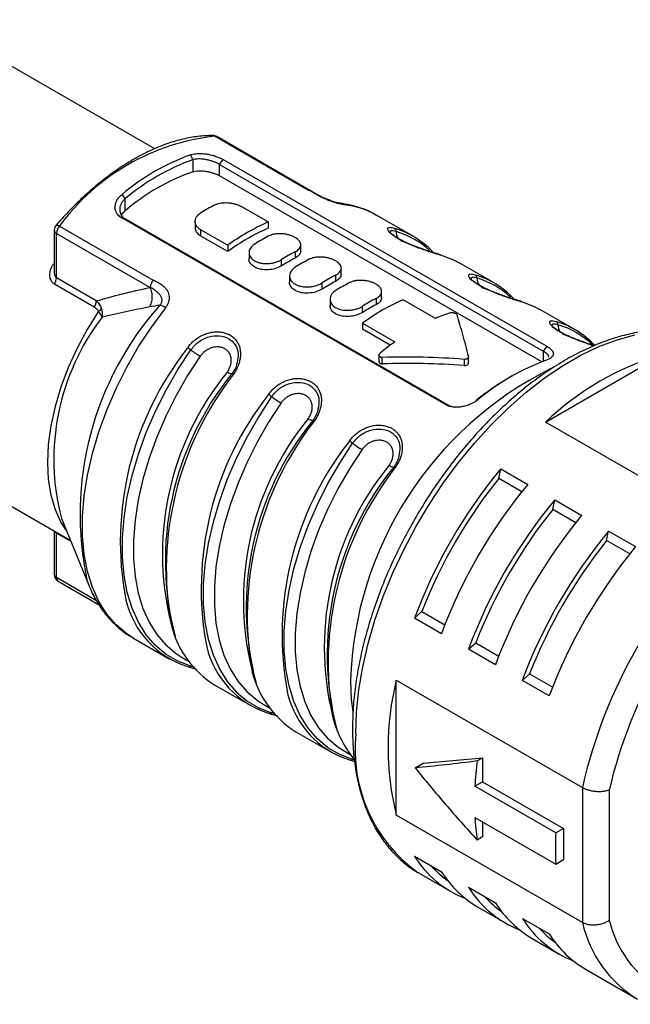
# Model space of a CAD drawing. Header units: millimetres. Extents: x 6 to 273, y 6 to 210.
# Tile 11 of 13: x 232 to 248, y 163 to 189. Entities that reach past the tile are written whole.
import ezdxf

# ---------------------------------------------------------------- set-up
doc = ezdxf.new("R2010")
doc.units = ezdxf.units.MM

msp = doc.modelspace()

# ---------------------------------------------------------------- linework, layer by layer
for p, q in [((235.61, 185.327), (229.737, 188.718)), ((237.2, 185.658), (239.659, 184.239)), ((239.695, 184.229), (237.236, 185.649)), ((236.549, 185.17), (236.606, 185.042)), ((237.313, 184.917), (237.405, 185.048)), ((237.405, 185.048), (245.89, 180.149)), ((236.606, 185.042), (236.606, 184.725)), ((237.313, 184.917), (245.798, 180.019)), ((237.313, 184.618), (237.313, 184.917)), ((245.764, 179.739), (237.313, 184.618)), ((234.838, 184.021), (234.753, 184.134)), ((234.838, 183.705), (234.838, 184.021)), ((239.705, 184.22), (239.659, 184.239)), ((238.586, 183.408), (237.879, 183.817)), ((240.467, 183.9), (240.456, 183.902)), ((243.232, 178.615), (234.747, 183.514)), ((234.747, 183.514), (234.838, 183.488)), ((241.409, 183.596), (241.438, 183.579)), ((242.387, 183.032), (241.438, 183.579)), ((233.113, 183.299), (235.572, 181.879)), ((243.324, 178.59), (234.838, 183.488)), ((236.672, 183.422), (236.672, 183.258)), ((238.586, 183.408), (238.586, 183.244)), ((232.977, 183.19), (232.977, 182.092)), ((233.035, 183.108), (235.494, 181.689)), ((233.035, 181.938), (233.035, 183.108)), ((236.818, 183.204), (237.525, 182.796)), ((236.818, 183.04), (236.818, 183.204)), ((237.525, 182.632), (236.818, 183.04)), ((237.525, 182.796), (237.525, 182.632)), ((239.439, 182.645), (239.439, 182.809)), ((238.086, 182.605), (238.086, 182.441)), ((239.293, 182.626), (239.293, 182.462)), ((232.977, 182.317), (232.97, 182.32)), ((238.939, 182.258), (238.939, 182.421)), ((244.508, 181.807), (243.589, 182.338)), ((239.147, 181.993), (239.147, 181.829)), ((240.354, 182.013), (240.354, 181.85)), ((240.5, 182.033), (240.5, 182.197)), ((234.024, 181.176), (232.981, 181.778)), ((234.078, 181.336), (233.035, 181.938)), ((240, 181.646), (240, 181.809)), ((241.561, 181.421), (241.561, 181.585)), ((240.207, 181.403), (240.207, 181.201)), ((241.061, 181.033), (241.061, 181.197)), ((241.414, 181.401), (241.414, 181.238)), ((242.97, 180.878), (242.121, 181.367)), ((246.629, 180.583), (245.71, 181.113)), ((241.061, 180.755), (241.909, 180.265)), ((241.061, 180.755), (241.061, 180.591)), ((241.784, 180.173), (241.061, 180.591)), ((245.89, 180.149), (245.798, 180.019)), ((224.737, 180.058), (233.396, 175.059)), ((241.491, 179.911), (241.491, 179.743)), ((245.798, 180.019), (245.798, 179.752)), ((245.855, 178.155), (248.924, 179.927)), ((241.577, 179.684), (241.577, 179.852)), ((243.722, 179.803), (243.722, 179.64)), ((243.836, 179.697), (243.836, 179.86)), ((244.984, 179.367), (244.914, 179.326)), ((243.324, 178.59), (243.232, 178.615)), ((243.324, 178.59), (243.459, 178.549)), ((244.087, 178.745), (244.031, 178.714)), ((250.734, 175.339), (245.855, 178.155)), ((244.632, 176.678), (244.684, 176.929)), ((244.684, 176.929), (245.391, 176.521)), ((245.235, 176.329), (244.632, 176.678)), ((246.046, 175.861), (246.098, 176.113)), ((246.098, 176.113), (246.806, 175.705)), ((246.65, 175.513), (246.046, 175.861)), ((233.164, 175.625), (233.879, 173.878)), ((232.972, 175.303), (232.977, 175.252)), ((232.977, 175.254), (232.977, 174.156)), ((233.035, 174.074), (233.035, 175.244)), ((233.035, 175.244), (233.408, 175.029)), ((247.46, 175.045), (247.513, 175.297)), ((247.513, 175.297), (248.22, 174.888)), ((248.064, 174.696), (247.46, 175.045)), ((234.086, 173.468), (233.035, 174.074)), ((233.077, 173.983), (234.141, 173.368)), ((242.421, 173.01), (242.613, 173.181)), ((242.613, 173.181), (243.217, 172.833)), ((243.128, 172.601), (242.421, 173.01)), ((235.039, 172.494), (235.987, 171.946)), ((243.835, 172.193), (244.027, 172.365)), ((244.543, 171.785), (243.835, 172.193)), ((244.027, 172.365), (244.631, 172.016)), ((236.332, 171.978), (236.495, 171.884)), ((236.584, 171.769), (236.556, 171.75)), ((236.651, 171.72), (236.556, 171.75)), ((241.945, 171.383), (246.824, 168.566)), ((241.945, 167.839), (241.945, 171.383)), ((245.25, 171.377), (245.441, 171.548)), ((245.957, 170.969), (245.25, 171.377)), ((245.441, 171.548), (246.045, 171.2)), ((237.189, 171.252), (238.109, 170.722)), ((238.453, 170.754), (238.617, 170.659)), ((238.705, 170.545), (238.677, 170.525)), ((238.773, 170.496), (238.677, 170.525)), ((239.311, 170.028), (240.23, 169.497)), ((240.575, 169.529), (240.738, 169.435)), ((240.744, 169.283), (240.85, 169.251)), ((240.827, 169.32), (240.799, 169.301)), ((240.894, 169.271), (240.799, 169.301)), ((242.652, 169.203), (244.207, 169.342)), ((244.067, 169.261), (244.207, 169.342)), ((244.207, 169.342), (244.207, 168.713)), ((242.44, 169.08), (242.652, 169.203)), ((244.006, 168.597), (244.207, 168.713)), ((246.128, 167.372), (244.006, 168.597)), ((244.207, 168.713), (246.329, 167.488)), ((246.824, 168.566), (246.824, 165.022)), ((247.531, 165.079), (247.531, 168.509)), ((246.824, 165.022), (241.945, 167.839)), ((244.006, 167.78), (246.128, 166.556)), ((244.207, 167.664), (244.207, 167.267)), ((246.329, 167.488), (246.128, 167.372)), ((246.329, 167.488), (246.329, 166.672)), ((244.207, 167.267), (244.067, 167.186)), ((242.421, 166.762), (243.128, 166.354)), ((246.128, 166.556), (246.329, 166.672)), ((242.541, 166.315), (242.519, 166.328)), ((242.541, 166.315), (243.39, 165.826)), ((243.835, 165.946), (244.543, 165.538)), ((244.097, 165.417), (244.804, 165.009)), ((245.25, 165.129), (245.957, 164.721)), ((245.511, 164.601), (246.218, 164.193)), ((246.925, 163.785), (248.269, 163.009))]:
    msp.add_line(p, q)
at = {"flags": 128}
for points in [[(233.025, 183.32), (233.031, 183.324), (233.045, 183.326), (233.063, 183.322), (233.086, 183.312), (233.113, 183.299)], [(242.532, 182.717), (242.39, 182.792), (242.06, 182.917)], [(243.102, 182.544), (243.442, 182.415), (243.589, 182.338)], [(244.653, 181.493), (244.511, 181.567), (244.182, 181.692)], [(245.224, 181.319), (245.564, 181.19), (245.71, 181.113)], [(234.137, 181.065), (233.84, 180.589), (233.574, 180.094), (233.344, 179.587), (233.151, 179.074), (232.998, 178.562), (232.888, 178.057), (232.821, 177.566), (232.799, 177.095), (232.821, 176.649), (232.888, 176.235), (232.998, 175.858), (233.151, 175.522), (233.304, 175.284)], [(235.039, 172.494), (234.877, 172.597), (234.597, 172.831), (234.352, 173.115), (234.145, 173.446), (233.976, 173.821), (233.848, 174.237), (233.762, 174.688), (233.719, 175.172), (233.719, 175.683), (233.762, 176.216), (233.848, 176.767), (233.976, 177.33), (234.145, 177.9), (234.352, 178.471), (234.597, 179.038), (234.877, 179.595), (235.189, 180.138), (235.531, 180.66), (235.898, 181.158)], [(240.884, 169.978), (240.904, 170.544), (240.965, 171.129), (241.067, 171.73), (241.207, 172.341), (241.386, 172.959), (241.602, 173.579), (241.854, 174.196), (242.14, 174.807), (242.457, 175.406), (242.803, 175.99), (243.177, 176.554), (243.575, 177.094), (243.994, 177.606), (244.432, 178.087), (244.884, 178.534), (245.349, 178.942), (245.822, 179.308), (246.301, 179.632), (246.781, 179.909), (247.259, 180.138), (247.733, 180.318), (248.197, 180.446)], [(246.774, 180.268), (246.633, 180.343), (246.303, 180.468)], [(236.556, 171.75), (236.219, 171.878), (235.91, 172.059), (235.633, 172.292), (235.39, 172.573), (235.185, 172.902), (235.018, 173.273), (234.891, 173.685), (234.806, 174.133), (234.763, 174.612), (234.763, 175.118), (234.806, 175.646), (234.891, 176.192), (235.018, 176.75), (235.185, 177.314), (235.39, 177.88), (235.633, 178.442), (235.91, 178.994), (236.219, 179.532), (236.556, 180.05)], [(236.803, 179.882), (236.474, 179.377), (236.172, 178.852), (235.902, 178.312), (235.665, 177.764), (235.464, 177.212), (235.301, 176.66), (235.178, 176.116), (235.095, 175.583), (235.053, 175.067), (235.053, 174.573), (235.095, 174.105), (235.178, 173.668), (235.301, 173.266), (235.464, 172.903), (235.665, 172.583), (235.902, 172.308), (236.172, 172.08), (236.332, 171.978)], [(237.636, 179.426), (237.636, 179.428), (237.638, 179.428), (237.642, 179.428), (237.646, 179.426), (237.652, 179.424), (237.659, 179.421), (237.667, 179.416), (237.676, 179.411)], [(238.677, 178.825), (238.34, 178.307), (238.031, 177.769), (237.754, 177.217), (237.512, 176.655), (237.306, 176.09), (237.139, 175.525), (237.013, 174.967), (236.927, 174.422), (236.885, 173.893), (236.885, 173.387), (236.927, 172.908), (237.013, 172.46), (237.139, 172.049), (237.306, 171.677), (237.512, 171.349), (237.754, 171.067), (238.031, 170.834), (238.34, 170.653), (238.677, 170.525)], [(238.925, 178.658), (238.595, 178.152), (238.294, 177.627), (238.023, 177.088), (237.787, 176.539), (237.586, 175.987), (237.423, 175.436), (237.299, 174.891), (237.216, 174.358), (237.174, 173.842), (237.174, 173.348), (237.216, 172.88), (237.299, 172.443), (237.423, 172.042), (237.586, 171.679), (237.787, 171.358), (238.023, 171.083), (238.294, 170.856), (238.453, 170.754)], [(239.757, 178.202), (239.758, 178.203), (239.76, 178.204), (239.763, 178.203), (239.767, 178.202), (239.773, 178.199), (239.78, 178.196), (239.788, 178.192), (239.797, 178.187)], [(240.799, 169.301), (240.461, 169.429), (240.152, 169.61), (239.876, 169.842), (239.633, 170.124), (239.427, 170.453), (239.26, 170.824), (239.134, 171.236), (239.049, 171.683), (239.006, 172.162), (239.006, 172.669), (239.049, 173.197), (239.134, 173.743), (239.26, 174.301), (239.427, 174.865), (239.633, 175.431), (239.876, 175.993), (240.152, 176.545), (240.461, 177.082), (240.799, 177.6)], [(241.046, 177.433), (240.716, 176.927), (240.415, 176.402), (240.145, 175.863), (239.908, 175.315), (239.707, 174.762), (239.544, 174.211), (239.42, 173.667), (239.337, 173.134), (239.296, 172.618), (239.296, 172.124), (239.337, 171.656), (239.42, 171.219), (239.544, 170.817), (239.707, 170.454), (239.908, 170.133), (240.145, 169.858), (240.415, 169.631), (240.575, 169.529)], [(241.878, 176.977), (241.879, 176.979), (241.881, 176.979), (241.884, 176.979), (241.889, 176.977), (241.895, 176.975), (241.902, 176.971), (241.91, 176.967), (241.918, 176.962)], [(233.035, 175.244), (233.034, 175.262), (233.033, 175.268)], [(233.841, 173.974), (233.844, 173.967), (233.879, 173.878)], [(240.743, 171.366), (240.763, 170.881), (240.803, 170.55)]]:
    msp.add_lwpolyline(points, dxfattribs=at)
for centre, radius, start, end in [((237.821, 179.862), 5.83, 96.1178, 143.8768), ((237.136, 185.476), 0.2, 60.0027, 89.5863), ((237.136, 185.551), 0.125, 59.4069, 89.3982), ((237.201, 185.587), 0.0717, 60.3752, 90.5542), ((238.608, 179.531), 6.003, 110.0524, 129.9422), ((238.632, 179.49), 5.91, 110.0524, 129.9422), ((238.45, 179.49), 5.55, 109.401, 130.5936), ((239.877, 178.755), 5.769, 117.9695, 122.0251), ((240.417, 183.581), 0.323, 59.8, 81.1558), ((240.328, 181.639), 2.235, 61.0794, 83.547), ((233.177, 183.19), 0.2, 139.2802, 180), ((233.344, 183.093), 0.309, 138.433, 177.259), ((240.918, 178.143), 5.759, 113.8935, 126.1012), ((240.823, 178.143), 5.57, 113.6856, 126.309), ((241.301, 181.15), 2.173, 42.6695, 73.9808), ((241.851, 183.163), 0.0892, 356.3121, 56.7133), ((233.077, 183.2), 0.101, 185.6948, 245.6253), ((241.291, 177.939), 5.769, 117.9695, 122.0251), ((242.235, 183.147), 0.295, 177.9375, 215.1295), ((241.353, 181.1), 2.139, 46.9038, 74.0737), ((241.998, 177.531), 5.769, 117.9695, 122.0251), ((241.904, 177.531), 5.58, 117.901, 122.0937), ((243.069, 182.487), 0.0657, 59.9348, 86.1617), ((242.352, 177.327), 5.769, 117.9695, 122.0251), ((243.059, 176.918), 5.769, 117.9695, 122.0251), ((243.422, 179.925), 2.173, 42.6695, 73.9808), ((243.973, 181.939), 0.0892, 356.3121, 56.7133), ((232.737, 181.95), 0.299, 324.786, 357.6896), ((242.965, 176.918), 5.58, 117.901, 122.0937), ((243.413, 176.714), 5.769, 117.9695, 122.0251), ((244.356, 181.922), 0.295, 177.9375, 215.1295), ((243.474, 179.876), 2.139, 46.9038, 74.0737), ((241.923, 175.729), 8.27, 138.3283, 192.2494), ((233.78, 181.348), 0.299, 324.786, 357.6895), ((235.547, 180.589), 0.668, 58.3095, 72.6968), ((244.12, 176.306), 5.769, 117.9695, 122.0251), ((244.454, 176.102), 5.759, 113.8935, 126.1012), ((244.025, 176.306), 5.58, 117.901, 122.0937), ((245.191, 181.263), 0.0657, 59.9348, 86.1617), ((239.104, 177.175), 6.139, 142.5414, 194.6268), ((244.729, 176.845), 4.4, 108.1423, 113.5637), ((245.543, 178.7), 2.173, 42.6183, 73.9801), ((246.094, 180.714), 0.0892, 356.3121, 56.7133), ((246.478, 180.698), 0.295, 177.9375, 215.1295), ((245.591, 178.642), 2.15, 45.1185, 74.0123), ((246.152, 174.38), 7.255, 125.7855, 129.6693), ((242.932, 175.015), 8.223, 141.7546, 190.7215), ((236.076, 179.43), 0.784, 52.2696, 59.5502), ((237.996, 181.91), 2.352, 232.2714, 239.5493), ((251.018, 172.755), 7.472, 106.2787, 133.7159), ((247.942, 174.143), 6.003, 110.0524, 129.9422), ((243.361, 174.696), 7.548, 140.7592, 195.6175), ((243.68, 174.512), 7.791, 140.8865, 194.7769), ((244.237, 174.293), 8.322, 142.0419, 190.2581), ((237.668, 179.665), 0.247, 231.7662, 261.4867), ((250.228, 171.062), 9.49, 116.4539, 178.1624), ((248.353, 173.421), 6.834, 120.2167, 129.2344), ((245.053, 173.79), 8.223, 141.7546, 190.7215), ((238.198, 178.205), 0.784, 52.2696, 59.5502), ((240.117, 180.686), 2.352, 232.2714, 239.5493), ((245.483, 173.472), 7.548, 140.7592, 195.6175), ((245.803, 173.286), 7.792, 140.8892, 194.7585), ((246.358, 173.068), 8.322, 142.0419, 190.2581), ((239.79, 178.44), 0.247, 231.7655, 261.4879), ((247.175, 172.566), 8.223, 141.7546, 190.7215), ((240.319, 176.98), 0.784, 52.2696, 59.5502), ((242.238, 179.461), 2.352, 232.2714, 239.5493), ((247.604, 172.247), 7.548, 140.7592, 195.6175), ((247.923, 172.062), 7.791, 140.8865, 194.7769), ((248.48, 171.844), 8.322, 142.0419, 190.2581), ((241.911, 177.216), 0.247, 231.7662, 261.4867), ((255.198, 168.246), 13.636, 140.4467, 159.5533), ((255.034, 168.341), 13.33, 141.2895, 158.7105), ((255.905, 167.838), 13.636, 140.4467, 159.5533), ((256.612, 167.43), 13.636, 140.4467, 159.5533), ((256.448, 167.525), 13.33, 141.2895, 158.7105), ((257.319, 167.022), 13.636, 140.4467, 159.5533), ((258.026, 166.613), 13.636, 140.4467, 159.5533), ((259.671, 165.664), 13.171, 132.7302, 167.2698), ((257.862, 166.708), 13.33, 141.2895, 158.7105), ((258.734, 166.205), 13.636, 140.4467, 159.5533), ((259.563, 165.726), 12.349, 133.0212, 166.9788), ((233.177, 174.156), 0.2, 180, 240.0027), ((233.077, 174.166), 0.101, 185.6948, 245.6253), ((233.135, 174.064), 0.1, 174.2632, 234.4246), ((237.216, 174.056), 2.431, 193.5707, 252.2301), ((238.571, 173.461), 2.605, 194.4459, 237.967), ((239.337, 172.831), 2.431, 193.5707, 252.2301), ((236.508, 171.804), 0.0727, 241.7991, 311.4324), ((240.692, 172.236), 2.605, 194.4459, 237.967), ((249.205, 169.611), 7.474, 166.2836, 193.7164), ((241.458, 171.606), 2.431, 193.5707, 252.2301), ((238.629, 170.58), 0.0727, 241.7991, 311.4324), ((243.136, 171.167), 2.957, 195.7984, 218.6396), ((244.856, 169.566), 3.994, 174.0829, 234.1785), ((240.751, 169.355), 0.0727, 241.7991, 311.4324), ((252.813, 168.126), 8.819, 172.6103, 176.9426), ((250.328, 168.126), 6.332, 183.134, 188.5377), ((253.656, 166.964), 7.54, 176.8959, 183.1041), ((244.789, 168.246), 2.795, 212.0799, 248.3664), ((244.85, 168.333), 2.702, 222.3271, 234.7341), ((245.538, 167.876), 2.85, 212.2854, 239.6312), ((246.203, 167.43), 2.795, 212.0799, 248.3664), ((246.264, 167.517), 2.702, 222.3271, 234.7341), ((246.952, 167.06), 2.85, 212.2854, 239.6312), ((247.618, 166.614), 2.795, 212.0799, 248.3664), ((249.923, 165.722), 3.177, 192.7199, 238.6228), ((250.308, 165.726), 2.852, 193.0998, 286.8894), ((247.679, 166.7), 2.702, 222.3271, 234.7341), ((248.366, 166.243), 2.85, 212.2854, 239.6312)]:
    msp.add_arc(centre, radius, start, end)
for points, knots in [([(237.138, 185.676), (237.07, 185.675), (236.878, 185.672), (236.551, 185.631), (236.154, 185.538), (235.749, 185.398), (235.34, 185.212), (234.929, 184.983), (234.52, 184.713), (234.117, 184.403), (233.723, 184.056), (233.357, 183.695), (233.13, 183.439), (233.025, 183.32)], [0, 0, 0, 0, 0.051302, 0.146583, 0.242252, 0.33836, 0.43474, 0.531255, 0.627801, 0.724316, 0.820778, 0.91718, 1, 1, 1, 1]), ([(236.549, 185.17), (236.569, 185.177), (236.609, 185.189), (236.677, 185.2), (236.762, 185.207), (236.866, 185.205), (236.987, 185.191), (237.105, 185.167), (237.217, 185.133), (237.32, 185.093), (237.376, 185.063), (237.405, 185.048)], [0, 0, 0, 0, 0.086555, 0.172524, 0.259358, 0.388416, 0.516626, 0.640791, 0.76361, 0.882066, 1, 1, 1, 1]), ([(234.747, 183.514), (234.729, 183.524), (234.695, 183.546), (234.653, 183.587), (234.613, 183.64), (234.581, 183.71), (234.569, 183.796), (234.58, 183.885), (234.616, 183.975), (234.672, 184.06), (234.726, 184.109), (234.753, 184.134)], [0, 0, 0, 0, 0.078903, 0.157347, 0.236756, 0.359579, 0.483846, 0.611943, 0.740996, 0.87063, 1, 1, 1, 1]), ([(240.469, 183.9), (240.465, 183.901), (240.456, 183.901), (240.432, 183.905), (240.399, 183.913), (240.343, 183.927), (240.255, 183.955), (240.102, 184.013), (239.907, 184.105), (239.773, 184.183), (239.701, 184.225)], [0, 0, 0, 0, 0.045106, 0.092017, 0.140973, 0.19211, 0.300626, 0.418588, 0.683543, 1, 1, 1, 1]), ([(241.402, 183.593), (241.351, 183.622), (241.199, 183.712), (240.918, 183.812), (240.649, 183.876), (240.492, 183.897), (240.457, 183.902)], [0, 0, 0, 0, 0.176177, 0.534463, 0.893424, 1, 1, 1, 1]), ([(234.737, 183.586), (234.738, 183.587), (234.753, 183.632), (234.796, 183.669), (234.838, 183.705)], [0, 0, 0, 0, 0.02174, 1, 1, 1, 1]), ([(236.68, 183.257), (236.677, 183.247), (236.665, 183.201), (236.712, 183.119), (236.783, 183.066), (236.818, 183.04)], [0, 0, 0, 0, 0.1215222, 0.5618691, 1, 1, 1, 1]), ([(243.075, 182.553), (243.04, 182.563), (242.971, 182.583), (242.806, 182.636), (242.592, 182.709), (242.356, 182.801), (242.17, 182.884), (242.02, 182.962), (241.896, 183.037), (241.799, 183.108), (241.785, 183.129), (241.778, 183.141)], [0, 0, 0, 0, 0.090286, 0.174926, 0.326133, 0.454186, 0.559292, 0.646875, 0.747702, 0.865843, 1, 1, 1, 1]), ([(241.94, 183.158), (241.889, 183.169), (241.789, 183.191), (241.784, 183.153), (241.781, 183.135)], [0, 0, 0, 0, 0.51475, 1, 1, 1, 1]), ([(239.439, 182.645), (239.433, 182.611), (239.419, 182.543), (239.335, 182.489), (239.293, 182.462)], [0, 0, 0, 0, 0.50004, 1, 1, 1, 1]), ([(238.939, 182.258), (238.888, 182.232), (238.784, 182.179), (238.585, 182.145), (238.39, 182.157), (238.222, 182.217), (238.118, 182.316), (238.073, 182.4), (238.086, 182.441), (238.086, 182.441)], [0, 0, 0, 0, 0.166768, 0.334044, 0.500875, 0.666781, 0.832687, 0.999518, 1, 1, 1, 1]), ([(232.978, 182.094), (232.978, 182.077), (232.978, 182.043), (232.989, 181.996), (233.008, 181.958), (233.027, 181.945), (233.035, 181.938)], [0, 0, 0, 0, 0.2736313, 0.5574303, 0.796937, 1, 1, 1, 1]), ([(240.5, 182.033), (240.493, 181.999), (240.48, 181.931), (240.396, 181.877), (240.354, 181.85)], [0, 0, 0, 0, 0.50004, 1, 1, 1, 1]), ([(244.062, 181.933), (244.01, 181.944), (243.91, 181.966), (243.905, 181.929), (243.903, 181.911)], [0, 0, 0, 0, 0.51475, 1, 1, 1, 1]), ([(240, 181.646), (239.948, 181.619), (239.845, 181.566), (239.645, 181.533), (239.451, 181.544), (239.282, 181.605), (239.179, 181.704), (239.134, 181.788), (239.147, 181.829), (239.147, 181.829)], [0, 0, 0, 0, 0.166768, 0.334044, 0.500875, 0.666781, 0.832687, 0.999518, 1, 1, 1, 1]), ([(245.196, 181.328), (245.161, 181.338), (245.092, 181.359), (244.927, 181.411), (244.713, 181.484), (244.477, 181.576), (244.292, 181.659), (244.141, 181.737), (244.017, 181.812), (243.921, 181.883), (243.907, 181.905), (243.899, 181.916)], [0, 0, 0, 0, 0.0902865, 0.1749264, 0.3261335, 0.4541861, 0.5592923, 0.6468746, 0.7477025, 0.8658426, 1, 1, 1, 1]), ([(240.354, 181.605), (240.339, 181.595), (240.309, 181.575), (240.273, 181.54), (240.239, 181.497), (240.213, 181.443), (240.201, 181.36), (240.233, 181.257), (240.345, 181.157), (240.511, 181.097), (240.674, 181.086), (240.805, 181.101), (240.899, 181.124), (240.987, 181.155), (241.036, 181.183), (241.061, 181.197)], [0, 0, 0, 0, 0.0419053, 0.0834803, 0.1254494, 0.1882782, 0.2511489, 0.3759374, 0.5000571, 0.624175, 0.7489621, 0.8118001, 0.8746616, 0.9373505, 1, 1, 1, 1]), ([(234.078, 181.336), (234.095, 181.32), (234.128, 181.289), (234.167, 181.237), (234.196, 181.186), (234.208, 181.151), (234.213, 181.134)], [0, 0, 0, 0, 0.285931, 0.547854, 0.785706, 1, 1, 1, 1]), ([(241.061, 181.033), (241.009, 181.007), (240.906, 180.954), (240.706, 180.92), (240.511, 180.932), (240.345, 180.992), (240.23, 181.092), (240.215, 181.175), (240.207, 181.216)], [0, 0, 0, 0, 0.166884, 0.334281, 0.501258, 0.667283, 0.833305, 1, 1, 1, 1]), ([(241.561, 181.421), (241.554, 181.387), (241.54, 181.319), (241.456, 181.265), (241.414, 181.238)], [0, 0, 0, 0, 0.50004, 1, 1, 1, 1]), ([(246.143, 180.789), (246.087, 180.8), (245.975, 180.824), (245.941, 180.769), (246.023, 180.665), (246.217, 180.531), (246.496, 180.391), (246.808, 180.268), (247.039, 180.188), (247.125, 180.162), (247.134, 180.159)], [0, 0, 0, 0, 0.142163, 0.283881, 0.424138, 0.563186, 0.702238, 0.842506, 0.984219, 1, 1, 1, 1]), ([(247.132, 180.16), (247.115, 180.166), (247.024, 180.195), (246.833, 180.26), (246.599, 180.351), (246.413, 180.434), (246.262, 180.513), (246.138, 180.587), (246.042, 180.659), (246.028, 180.68), (246.021, 180.692)], [0, 0, 0, 0, 0.040803, 0.21659, 0.365459, 0.487651, 0.589471, 0.706689, 0.844034, 1, 1, 1, 1]), ([(246.183, 180.708), (246.131, 180.72), (246.031, 180.741), (246.026, 180.704), (246.024, 180.686)], [0, 0, 0, 0, 0.51475, 1, 1, 1, 1]), ([(236.556, 180.05), (236.622, 180.127), (236.754, 180.281), (237.032, 180.41), (237.314, 180.438), (237.564, 180.36), (237.737, 180.193), (237.817, 179.967), (237.784, 179.798), (237.769, 179.719)], [0, 0, 0, 0, 0.146583, 0.292062, 0.437046, 0.581566, 0.726085, 0.871069, 1, 1, 1, 1]), ([(250.516, 180.179), (250.458, 180.213), (250.289, 180.312), (249.983, 180.427), (249.604, 180.525), (249.205, 180.574), (248.79, 180.576), (248.359, 180.531), (247.917, 180.439), (247.465, 180.3), (247.008, 180.116), (246.547, 179.886), (246.087, 179.613), (245.631, 179.3), (245.18, 178.948), (244.739, 178.559), (244.309, 178.137), (243.894, 177.684), (243.496, 177.202), (243.118, 176.696), (242.761, 176.168), (242.428, 175.621), (242.121, 175.06), (241.842, 174.487), (241.592, 173.906), (241.374, 173.32), (241.189, 172.734), (241.038, 172.151), (240.922, 171.575), (240.842, 171.009), (240.802, 170.517), (240.798, 170.219), (240.796, 170.101)], [0, 0, 0, 0, 0.017675, 0.050904, 0.084172, 0.117589, 0.151231, 0.185122, 0.21924, 0.253537, 0.287957, 0.322447, 0.356968, 0.39149, 0.425996, 0.46048, 0.494942, 0.529381, 0.563802, 0.598209, 0.632605, 0.666995, 0.701385, 0.735778, 0.770178, 0.804592, 0.839023, 0.873476, 0.907956, 0.942466, 0.977008, 1, 1, 1, 1]), ([(245.89, 180.149), (245.907, 180.139), (245.942, 180.118), (245.984, 180.085), (246.024, 180.046), (246.055, 180), (246.067, 179.949), (246.057, 179.9), (246.021, 179.855), (245.965, 179.814), (245.91, 179.793), (245.883, 179.782)], [0, 0, 0, 0, 0.078906, 0.157353, 0.236764, 0.359585, 0.483848, 0.611941, 0.740992, 0.870627, 1, 1, 1, 1]), ([(237.516, 179.471), (237.525, 179.484), (237.542, 179.512), (237.573, 179.569), (237.602, 179.642), (237.619, 179.731), (237.62, 179.817), (237.603, 179.898), (237.569, 179.971), (237.519, 180.032), (237.454, 180.081), (237.378, 180.113), (237.294, 180.13), (237.204, 180.129), (237.112, 180.111), (237.023, 180.075), (236.939, 180.025), (236.876, 179.971), (236.833, 179.922), (236.813, 179.896), (236.803, 179.882)], [0, 0, 0, 0, 0.03125, 0.0625, 0.125, 0.1875, 0.25, 0.3125, 0.375, 0.4375, 0.5, 0.5625, 0.625, 0.6875, 0.75, 0.8125, 0.875, 0.9375, 0.96875, 1, 1, 1, 1]), ([(245.936, 179.857), (245.938, 179.864), (245.95, 179.891), (245.903, 179.948), (245.833, 179.995), (245.798, 180.019)], [0, 0, 0, 0, 0.1440542, 0.5798471, 1, 1, 1, 1]), ([(237.769, 179.719), (237.768, 179.709), (237.758, 179.61), (237.694, 179.513), (237.636, 179.426)], [0, 0, 0, 0, 0.1014193, 1, 1, 1, 1]), ([(241.492, 179.743), (241.492, 179.742), (241.49, 179.734), (241.496, 179.72), (241.508, 179.704), (241.527, 179.692), (241.55, 179.685), (241.568, 179.684), (241.577, 179.684)], [0, 0, 0, 0, 0.039402, 0.233387, 0.424854, 0.615862, 0.806513, 1, 1, 1, 1]), ([(243.722, 179.64), (243.739, 179.64), (243.774, 179.641), (243.814, 179.659), (243.834, 179.679), (243.834, 179.692), (243.834, 179.697)], [0, 0, 0, 0, 0.302648, 0.605423, 0.844099, 1, 1, 1, 1]), ([(238.677, 178.825), (238.743, 178.902), (238.875, 179.056), (239.153, 179.185), (239.436, 179.213), (239.686, 179.136), (239.858, 178.968), (239.938, 178.743), (239.905, 178.574), (239.89, 178.494)], [0, 0, 0, 0, 0.146583, 0.292062, 0.437046, 0.581566, 0.726085, 0.871069, 1, 1, 1, 1]), ([(239.637, 178.246), (239.646, 178.26), (239.664, 178.287), (239.694, 178.344), (239.723, 178.417), (239.741, 178.506), (239.741, 178.593), (239.724, 178.674), (239.69, 178.746), (239.64, 178.808), (239.576, 178.856), (239.5, 178.889), (239.415, 178.905), (239.325, 178.904), (239.233, 178.886), (239.144, 178.851), (239.06, 178.8), (238.998, 178.746), (238.954, 178.697), (238.934, 178.671), (238.925, 178.658)], [0, 0, 0, 0, 0.03125, 0.0625, 0.125, 0.1875, 0.25, 0.3125, 0.375, 0.4375, 0.5, 0.5625, 0.625, 0.6875, 0.75, 0.8125, 0.875, 0.9375, 0.96875, 1, 1, 1, 1]), ([(244.087, 178.745), (244.067, 178.73), (244.028, 178.7), (243.959, 178.659), (243.874, 178.618), (243.77, 178.58), (243.65, 178.553), (243.531, 178.543), (243.42, 178.55), (243.317, 178.573), (243.26, 178.601), (243.232, 178.615)], [0, 0, 0, 0, 0.086556, 0.172526, 0.259361, 0.388424, 0.516639, 0.640807, 0.76363, 0.882078, 1, 1, 1, 1]), ([(239.89, 178.494), (239.889, 178.484), (239.879, 178.385), (239.815, 178.289), (239.757, 178.202)], [0, 0, 0, 0, 0.1014193, 1, 1, 1, 1]), ([(240.799, 177.6), (240.865, 177.678), (240.996, 177.832), (241.275, 177.96), (241.557, 177.988), (241.807, 177.911), (241.98, 177.743), (242.06, 177.518), (242.027, 177.349), (242.011, 177.27)], [0, 0, 0, 0, 0.146583, 0.292062, 0.437046, 0.581566, 0.726085, 0.871069, 1, 1, 1, 1]), ([(241.758, 177.022), (241.768, 177.035), (241.785, 177.063), (241.816, 177.119), (241.844, 177.193), (241.862, 177.282), (241.863, 177.368), (241.846, 177.449), (241.811, 177.522), (241.761, 177.583), (241.697, 177.631), (241.621, 177.664), (241.536, 177.681), (241.446, 177.68), (241.355, 177.661), (241.265, 177.626), (241.181, 177.575), (241.119, 177.521), (241.075, 177.472), (241.055, 177.446), (241.046, 177.433)], [0, 0, 0, 0, 0.03125, 0.0625, 0.125, 0.1875, 0.25, 0.3125, 0.375, 0.4375, 0.5, 0.5625, 0.625, 0.6875, 0.75, 0.8125, 0.875, 0.9375, 0.96875, 1, 1, 1, 1]), ([(242.011, 177.27), (242.01, 177.26), (242, 177.161), (241.936, 177.064), (241.878, 176.977)], [0, 0, 0, 0, 0.1014193, 1, 1, 1, 1]), ([(233.035, 175.244), (233.027, 175.249), (233.01, 175.258), (232.991, 175.264), (232.98, 175.262), (232.974, 175.258), (232.977, 175.253), (232.977, 175.253)], [0, 0, 0, 0, 0.193915, 0.420797, 0.68785, 0.999053, 1, 1, 1, 1]), ([(233.842, 173.985), (233.877, 173.892), (233.961, 173.671), (234.138, 173.358), (234.364, 173.048), (234.625, 172.785), (234.856, 172.598), (235.01, 172.516), (235.057, 172.491)], [0, 0, 0, 0, 0.142562, 0.340373, 0.535332, 0.727122, 0.91606, 1, 1, 1, 1]), ([(236.501, 171.732), (236.536, 171.721), (236.595, 171.704), (236.673, 171.679), (236.706, 171.669)], [0, 0, 0, 0, 0.591342, 1, 1, 1, 1]), ([(238.622, 170.507), (238.657, 170.497), (238.716, 170.479), (238.795, 170.454), (238.827, 170.444)], [0, 0, 0, 0, 0.591342, 1, 1, 1, 1]), ([(240.796, 170.101), (240.797, 170.008), (240.8, 169.738), (240.834, 169.308), (240.91, 168.821), (241.024, 168.363), (241.175, 167.935), (241.362, 167.542), (241.583, 167.187), (241.837, 166.871), (242.124, 166.601), (242.352, 166.422), (242.493, 166.348), (242.52, 166.333)], [0, 0, 0, 0, 0.054637, 0.158201, 0.261817, 0.365347, 0.468658, 0.571573, 0.673903, 0.77549, 0.876274, 0.976349, 1, 1, 1, 1])]:
    msp.add_open_spline(points, degree=3, knots=knots)
for points in [[(237.313, 184.917), (237.293, 184.928), (237.251, 184.951), (237.178, 184.982), (237.097, 185.01), (237.012, 185.033), (236.923, 185.051), (236.835, 185.061), (236.751, 185.064), (236.673, 185.058), (236.627, 185.048), (236.606, 185.042)], [(236.606, 184.725), (236.627, 184.732), (236.672, 184.743), (236.75, 184.752), (236.834, 184.752), (236.921, 184.745), (237.009, 184.73), (237.095, 184.709), (237.176, 184.682), (237.25, 184.652), (237.293, 184.63), (237.313, 184.618)], [(234.838, 184.021), (234.817, 184.003), (234.779, 183.964), (234.735, 183.9), (234.705, 183.831), (234.69, 183.762), (234.692, 183.694), (234.709, 183.631), (234.739, 183.574), (234.782, 183.526), (234.819, 183.5), (234.838, 183.488)], [(240.58, 183.86), (240.563, 183.862), (240.529, 183.868), (240.468, 183.88), (240.402, 183.897), (240.33, 183.918), (240.252, 183.944), (240.168, 183.975), (240.076, 184.013), (239.978, 184.059), (239.875, 184.112), (239.771, 184.172), (239.699, 184.216), (239.659, 184.239)], [(237.172, 183.85), (237.192, 183.861), (237.237, 183.88), (237.313, 183.901), (237.395, 183.914), (237.482, 183.917), (237.57, 183.912), (237.656, 183.899), (237.738, 183.878), (237.814, 183.851), (237.858, 183.829), (237.879, 183.817)], [(236.818, 183.204), (236.798, 183.216), (236.76, 183.242), (236.716, 183.288), (236.686, 183.339), (236.671, 183.394), (236.671, 183.449), (236.686, 183.504), (236.716, 183.557), (236.76, 183.605), (236.798, 183.633), (236.818, 183.646)], [(241.9, 183.238), (241.875, 183.245), (241.828, 183.256), (241.773, 183.261), (241.735, 183.255), (241.715, 183.238), (241.715, 183.211), (241.733, 183.175), (241.771, 183.132), (241.826, 183.085), (241.899, 183.033), (241.986, 182.979), (242.086, 182.924), (242.198, 182.87), (242.317, 182.817), (242.441, 182.766), (242.567, 182.719), (242.691, 182.675), (242.81, 182.634), (242.921, 182.599), (243.021, 182.568), (243.077, 182.551), (243.102, 182.544)], [(239.293, 182.626), (239.315, 182.637), (239.354, 182.662), (239.399, 182.704), (239.429, 182.75), (239.442, 182.798), (239.437, 182.846), (239.416, 182.894), (239.378, 182.939), (239.326, 182.982), (239.261, 183.019), (239.185, 183.051), (239.1, 183.076), (239.01, 183.093), (238.917, 183.101), (238.825, 183.099), (238.736, 183.087), (238.655, 183.066), (238.608, 183.045), (238.586, 183.034)], [(238.232, 182.83), (238.211, 182.816), (238.171, 182.786), (238.126, 182.735), (238.096, 182.678), (238.084, 182.62), (238.088, 182.561), (238.109, 182.504), (238.147, 182.452), (238.199, 182.406), (238.264, 182.369), (238.341, 182.34), (238.425, 182.322), (238.516, 182.314), (238.609, 182.317), (238.701, 182.33), (238.789, 182.352), (238.87, 182.383), (238.918, 182.408), (238.939, 182.421)], [(240.354, 182.013), (240.375, 182.025), (240.415, 182.05), (240.46, 182.092), (240.49, 182.138), (240.502, 182.185), (240.498, 182.234), (240.477, 182.281), (240.439, 182.327), (240.387, 182.369), (240.321, 182.407), (240.245, 182.439), (240.161, 182.464), (240.07, 182.481), (239.977, 182.488), (239.885, 182.487), (239.797, 182.475), (239.716, 182.453), (239.668, 182.433), (239.647, 182.421)], [(232.981, 181.778), (232.967, 181.786), (232.941, 181.805), (232.907, 181.844), (232.881, 181.893), (232.864, 181.952), (232.858, 182.019), (232.865, 182.094), (232.886, 182.172), (232.921, 182.25), (232.952, 182.297), (232.97, 182.32)], [(239.293, 182.217), (239.271, 182.204), (239.232, 182.174), (239.187, 182.122), (239.157, 182.066), (239.144, 182.007), (239.149, 181.949), (239.17, 181.892), (239.208, 181.84), (239.26, 181.794), (239.325, 181.756), (239.401, 181.728), (239.486, 181.71), (239.576, 181.702), (239.669, 181.704), (239.761, 181.717), (239.85, 181.74), (239.931, 181.77), (239.978, 181.796), (240, 181.809)], [(244.021, 182.013), (243.996, 182.021), (243.95, 182.032), (243.894, 182.037), (243.856, 182.03), (243.837, 182.013), (243.836, 181.986), (243.855, 181.95), (243.892, 181.908), (243.948, 181.86), (244.02, 181.808), (244.107, 181.755), (244.208, 181.7), (244.319, 181.646), (244.438, 181.593), (244.562, 181.542), (244.688, 181.494), (244.812, 181.45), (244.931, 181.41), (245.042, 181.374), (245.142, 181.343), (245.198, 181.327), (245.224, 181.319)], [(234.078, 181.336), (234.506, 181.464), (234.979, 181.58), (235.494, 181.689)], [(235.481, 181.178), (235.491, 181.195), (235.508, 181.231), (235.529, 181.291), (235.542, 181.356), (235.548, 181.424), (235.546, 181.494), (235.536, 181.562), (235.518, 181.628), (235.503, 181.669), (235.494, 181.689)], [(235.572, 181.879), (235.562, 181.868), (235.545, 181.845), (235.523, 181.806), (235.507, 181.766), (235.496, 181.726), (235.494, 181.701), (235.494, 181.689)], [(235.745, 181.227), (235.755, 181.237), (235.771, 181.256), (235.79, 181.288), (235.802, 181.32), (235.805, 181.352), (235.802, 181.384), (235.792, 181.416), (235.778, 181.447), (235.759, 181.477), (235.737, 181.507), (235.711, 181.536), (235.682, 181.565), (235.65, 181.593), (235.615, 181.62), (235.577, 181.646), (235.537, 181.669), (235.509, 181.683), (235.494, 181.689)], [(235.898, 181.158), (235.914, 181.178), (235.942, 181.22), (235.974, 181.286), (235.993, 181.352), (236, 181.419), (235.994, 181.486), (235.973, 181.554), (235.935, 181.623), (235.876, 181.691), (235.794, 181.756), (235.692, 181.817), (235.612, 181.856), (235.572, 181.879)], [(241.414, 181.401), (241.436, 181.412), (241.476, 181.438), (241.521, 181.48), (241.55, 181.525), (241.563, 181.573), (241.559, 181.621), (241.537, 181.669), (241.5, 181.715), (241.447, 181.757), (241.382, 181.795), (241.306, 181.827), (241.221, 181.852), (241.131, 181.868), (241.038, 181.876), (240.946, 181.874), (240.858, 181.863), (240.777, 181.841), (240.729, 181.821), (240.707, 181.809)], [(234.137, 181.065), (234.132, 181.075), (234.12, 181.095), (234.095, 181.124), (234.063, 181.151), (234.038, 181.168), (234.024, 181.176)], [(235.481, 181.178), (235.375, 181.158), (235.164, 181.117), (234.85, 181.052), (234.539, 180.984), (234.333, 180.935), (234.231, 180.909)], [(235.745, 181.227), (235.657, 181.211), (235.569, 181.195), (235.481, 181.178)], [(234.137, 181.065), (234.168, 181.084), (234.196, 181.109), (234.213, 181.134)], [(234.231, 180.909), (234.226, 180.923), (234.212, 180.955), (234.179, 181.008), (234.152, 181.046), (234.137, 181.065)], [(234.213, 181.134), (234.236, 181.056), (234.242, 180.976), (234.231, 180.909)], [(243.359, 181.026), (243.366, 181.028), (243.381, 181.031), (243.407, 181.032), (243.435, 181.03), (243.462, 181.023), (243.487, 181.015), (243.508, 181.004), (243.522, 180.991), (243.527, 180.983), (243.529, 180.978)], [(243.529, 180.978), (243.579, 180.814), (243.681, 180.464), (243.784, 180.074), (243.835, 179.868)], [(236.474, 180.105), (236.499, 180.142), (236.555, 180.212), (236.655, 180.307), (236.766, 180.387), (236.885, 180.449), (237.009, 180.494), (237.135, 180.52), (237.259, 180.528), (237.378, 180.517), (237.489, 180.488), (237.59, 180.441), (237.677, 180.379), (237.75, 180.302), (237.805, 180.213), (237.843, 180.112), (237.861, 180.002), (237.861, 179.886), (237.841, 179.766), (237.803, 179.644), (237.748, 179.524), (237.701, 179.448), (237.676, 179.411)], [(241.577, 179.852), (241.568, 179.852), (241.55, 179.853), (241.527, 179.86), (241.508, 179.872), (241.495, 179.888), (241.49, 179.907), (241.492, 179.927), (241.502, 179.947), (241.514, 179.959), (241.52, 179.964)], [(243.722, 179.803), (243.363, 179.83), (242.646, 179.866), (241.933, 179.863), (241.577, 179.852)], [(243.722, 179.64), (243.363, 179.667), (242.646, 179.702), (241.933, 179.697), (241.577, 179.684)], [(243.835, 179.868), (243.836, 179.863), (243.836, 179.853), (243.83, 179.839), (243.816, 179.825), (243.797, 179.814), (243.774, 179.807), (243.748, 179.803), (243.731, 179.803), (243.722, 179.803)], [(238.595, 178.881), (238.621, 178.918), (238.677, 178.988), (238.776, 179.082), (238.887, 179.162), (239.006, 179.225), (239.13, 179.27), (239.256, 179.296), (239.38, 179.303), (239.5, 179.292), (239.611, 179.263), (239.711, 179.217), (239.799, 179.154), (239.871, 179.078), (239.926, 178.988), (239.964, 178.887), (239.983, 178.778), (239.982, 178.662), (239.962, 178.541), (239.924, 178.419), (239.869, 178.299), (239.823, 178.224), (239.797, 178.187)], [(240.716, 177.656), (240.742, 177.693), (240.798, 177.763), (240.897, 177.858), (241.009, 177.937), (241.128, 178), (241.252, 178.045), (241.377, 178.071), (241.502, 178.079), (241.621, 178.068), (241.732, 178.038), (241.833, 177.992), (241.92, 177.93), (241.992, 177.853), (242.048, 177.763), (242.085, 177.663), (242.104, 177.553), (242.103, 177.437), (242.084, 177.317), (242.046, 177.195), (241.99, 177.075), (241.944, 176.999), (241.918, 176.962)], [(244.067, 169.261), (243.784, 169.224), (243.23, 169.157), (242.699, 169.103), (242.44, 169.08)], [(242.44, 169.08), (242.699, 168.757), (243.23, 168.118), (243.784, 167.494), (244.067, 167.186)], [(246.824, 168.566), (246.85, 168.551), (246.909, 168.523), (247.01, 168.491), (247.119, 168.469), (247.232, 168.46), (247.343, 168.464), (247.445, 168.479), (247.504, 168.498), (247.531, 168.509)], [(247.531, 165.079), (247.504, 165.06), (247.445, 165.024), (247.343, 164.983), (247.232, 164.958), (247.119, 164.949), (247.01, 164.957), (246.909, 164.981), (246.85, 165.007), (246.824, 165.022)]]:
    msp.add_open_spline(points, degree=3)

doc.saveas('drawing.dxf')
